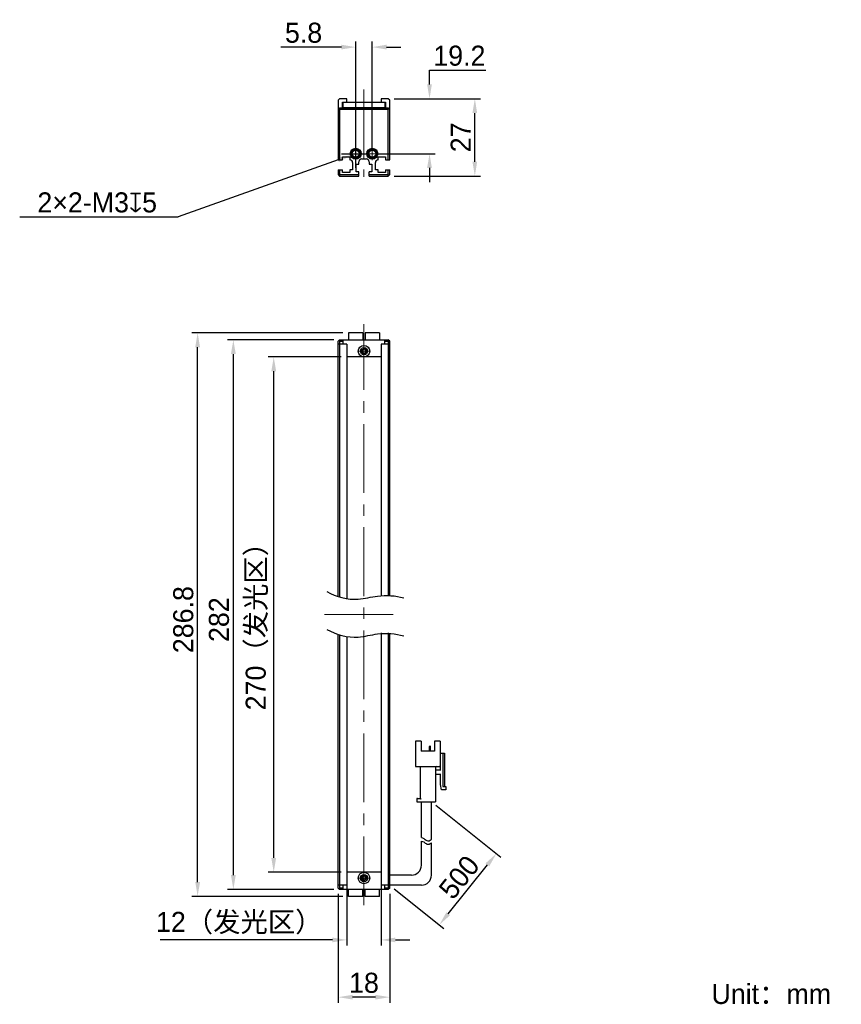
# Model space of a CAD drawing. Header units: millimetres. Extents: x 69 to 212, y 65 to 237.
import ezdxf

# ---------------------------------------------------------------- set-up
doc = ezdxf.new("R2010")
doc.units = ezdxf.units.MM
doc.header["$PDSIZE"] = -5
doc.linetypes.add('点画线', pattern=[18, 12, -2, 2, -2])
for name, color, linetype, lineweight in [('中心线层', 1, '点画线', 18), ('标注', 3, 'Continuous', 25), ('粗实线', 7, 'Continuous', 30), ('粗实线层', 7, 'Continuous', 35)]:
    doc.layers.add(name, color=color, linetype=linetype, lineweight=lineweight)
doc.styles.add('标准', font='txt', dxfattribs={"width": 0.667})
doc.dimstyles.new('CST Standard', dxfattribs={"dimtxt": 3.5, "dimasz": 2.5, "dimexe": 1, "dimexo": 1, "dimgap": 0.6, "dimtad": 1, "dimtoh": 1, "dimdsep": 46, "dimtxsty": 'Standard', "dimcen": -2.5, "dimdle": 5, "dimadec": 0, "dimazin": 2, "dimtfac": 1, "dimtofl": 0, "dimtmove": 0, "dimatfit": 0, "dimfxl": 1, "dimtolj": 1, "dimarcsym": 0})

# ---------------------------------------------------------------- blocks, each defined once
blk = doc.blocks.new('*X1')
at = {"layer": 'Defpoints', "color": 0}
for p in [(133.37, 223.21), (140.57, 223.21), (130.57, 213.61)]:
    blk.add_point(p, dxfattribs=at)
at = {"layer": '标注', "color": 9, "linetype": 'Continuous', "lineweight": -2, "ltscale": 3}
for p, q in [((140.57, 228.21), (150.38, 228.21)), ((140.57, 225.71), (140.57, 228.21)), ((140.57, 211.11), (140.57, 208.61))]:
    blk.add_line(p, q, dxfattribs=at)
at = {"layer": '标注', "color": 0, "linetype": 'Continuous', "lineweight": -2, "ltscale": 3}
for p, q in [((134.37, 223.21), (141.57, 223.21)), ((131.57, 213.61), (141.57, 213.61))]:
    blk.add_line(p, q, dxfattribs=at)
at = {"layer": '标注', "color": 9}
for points in [[(140.15, 225.71), (140.98, 225.71), (140.57, 223.21)], [(140.98, 211.11), (140.15, 211.11), (140.57, 213.61)]]:
    blk.add_solid(points, dxfattribs=at)
at = {"layer": '标注', "color": 7, "insert": (145.78, 230.7), "char_height": 3.5, "attachment_point": 5}
blk.add_mtext('\\A1;\\A1;{\\fFZLanTingHei-R-GBK|b0|i0|c134|p2;19.2}', dxfattribs=at)
blk = doc.blocks.new('*X2')
at = {"layer": 'Defpoints', "color": 0}
for p in [(130.57, 232.22), (127.67, 213.61), (130.57, 213.61)]:
    blk.add_point(p, dxfattribs=at)
at = {"layer": '标注', "color": 9, "linetype": 'Continuous', "lineweight": -2, "ltscale": 3}
for p, q in [((125.17, 232.22), (114.58, 232.22)), ((133.07, 232.22), (135.57, 232.22))]:
    blk.add_line(p, q, dxfattribs=at)
at = {"layer": '标注', "color": 0, "linetype": 'Continuous', "lineweight": -2, "ltscale": 3}
for p, q in [((127.67, 214.61), (127.67, 233.22)), ((130.57, 214.61), (130.57, 233.22))]:
    blk.add_line(p, q, dxfattribs=at)
at = {"layer": '标注', "color": 9}
for points in [[(125.17, 231.81), (125.17, 232.64), (127.67, 232.22)], [(133.07, 232.64), (133.07, 231.81), (130.57, 232.22)]]:
    blk.add_solid(points, dxfattribs=at)
at = {"layer": '标注', "color": 7, "insert": (118.57, 234.71), "char_height": 3.5, "attachment_point": 5}
blk.add_mtext('\\A1;\\A1;{\\fFZLanTingHei-R-GBK|b0|i0|c134|p2;5.8}', dxfattribs=at)
blk = doc.blocks.new('*X3')
at = {"layer": 'Defpoints', "color": 0}
for p in [(113.36, 178.12), (126.12, 178.12), (126.12, 88.12)]:
    blk.add_point(p, dxfattribs=at)
at = {"layer": '标注', "color": 0, "linetype": 'Continuous', "lineweight": -2, "ltscale": 3}
for p, q in [((125.12, 178.12), (112.36, 178.12)), ((125.12, 88.12), (112.36, 88.12))]:
    blk.add_line(p, q, dxfattribs=at)
at = {"layer": '标注', "color": 9, "linetype": 'Continuous', "lineweight": -2, "ltscale": 3}
blk.add_line((113.36, 90.62), (113.36, 175.62), dxfattribs=at)
at = {"layer": '标注', "color": 9}
for points in [[(113.78, 175.62), (112.94, 175.62), (113.36, 178.12)], [(112.94, 90.62), (113.78, 90.62), (113.36, 88.12)]]:
    blk.add_solid(points, dxfattribs=at)
at = {"layer": '标注', "color": 7, "insert": (110.44, 132.24), "char_height": 3.5, "attachment_point": 5, "rotation": 90}
blk.add_mtext('\\A1;{\\fFZLanTingHei-R-GBK|b0|i0|c134|p2;270（发光区）}', dxfattribs=at)
blk = doc.blocks.new('*X4')
at = {"layer": 'Defpoints', "color": 0}
for p in [(106.31, 181.12), (124.87, 181.12), (124.87, 85.12)]:
    blk.add_point(p, dxfattribs=at)
at = {"layer": '标注', "color": 0, "linetype": 'Continuous', "lineweight": -2, "ltscale": 3}
for p, q in [((123.87, 181.12), (105.31, 181.12)), ((123.87, 85.12), (105.31, 85.12))]:
    blk.add_line(p, q, dxfattribs=at)
at = {"layer": '标注', "color": 9, "linetype": 'Continuous', "lineweight": -2, "ltscale": 3}
blk.add_line((106.31, 87.62), (106.31, 178.62), dxfattribs=at)
at = {"layer": '标注', "color": 9}
for points in [[(106.73, 178.62), (105.89, 178.62), (106.31, 181.12)], [(105.89, 87.62), (106.73, 87.62), (106.31, 85.12)]]:
    blk.add_solid(points, dxfattribs=at)
at = {"layer": '标注', "color": 7, "insert": (103.81, 132.24), "char_height": 3.5, "attachment_point": 5, "rotation": 90}
blk.add_mtext('\\A1;{\\fFZLanTingHei-R-GBK|b0|i0|c134|p2;282}', dxfattribs=at)
blk = doc.blocks.new('*X5')
at = {"layer": 'Defpoints', "color": 0}
for p in [(126.12, 88.12), (132.12, 88.12), (126.12, 76.31)]:
    blk.add_point(p, dxfattribs=at)
at = {"layer": '标注', "color": 0, "linetype": 'Continuous', "lineweight": -2, "ltscale": 3}
for p, q in [((126.12, 87.12), (126.12, 75.31)), ((132.12, 87.12), (132.12, 75.31))]:
    blk.add_line(p, q, dxfattribs=at)
at = {"layer": '标注', "color": 9, "linetype": 'Continuous', "lineweight": -2, "ltscale": 3}
for p, q in [((123.62, 76.31), (93.55, 76.31)), ((134.62, 76.31), (137.12, 76.31))]:
    blk.add_line(p, q, dxfattribs=at)
at = {"layer": '标注', "color": 9}
for points in [[(123.62, 75.89), (123.62, 76.72), (126.12, 76.31)], [(134.62, 76.72), (134.62, 75.89), (132.12, 76.31)]]:
    blk.add_solid(points, dxfattribs=at)
at = {"layer": '标注', "color": 7, "insert": (107.34, 79.23), "char_height": 3.5, "attachment_point": 5}
blk.add_mtext('\\A1;\\A1;{\\fFZLanTingHei-R-GBK|b0|i0|c134|p2;12（发光区）}', dxfattribs=at)
blk = doc.blocks.new('*X6')
at = {"layer": 'Defpoints', "color": 0}
for p in [(124.62, 85.37), (133.62, 85.37), (124.62, 66.31)]:
    blk.add_point(p, dxfattribs=at)
at = {"layer": '标注', "color": 0, "linetype": 'Continuous', "lineweight": -2, "ltscale": 3}
for p, q in [((124.62, 84.37), (124.62, 65.31)), ((133.62, 84.37), (133.62, 65.31))]:
    blk.add_line(p, q, dxfattribs=at)
at = {"layer": '标注', "color": 9, "linetype": 'Continuous', "lineweight": -2, "ltscale": 3}
blk.add_line((131.12, 66.31), (127.12, 66.31), dxfattribs=at)
at = {"layer": '标注', "color": 9}
for points in [[(127.12, 66.73), (127.12, 65.9), (124.62, 66.31)], [(131.12, 65.9), (131.12, 66.73), (133.62, 66.31)]]:
    blk.add_solid(points, dxfattribs=at)
at = {"layer": '标注', "color": 7, "insert": (129.12, 68.8), "char_height": 3.5, "attachment_point": 5}
blk.add_mtext('\\A1;\\A1;{\\fFZLanTingHei-R-GBK|b0|i0|c134|p2;18}', dxfattribs=at)
blk = doc.blocks.new('*X7')
at = {"layer": 'Defpoints', "color": 0}
for p in [(100.07, 182.32), (126.42, 182.32), (126.42, 83.92)]:
    blk.add_point(p, dxfattribs=at)
at = {"layer": '标注', "color": 0, "linetype": 'Continuous', "lineweight": -2, "ltscale": 3}
for p, q in [((125.42, 182.32), (99.07, 182.32)), ((125.42, 83.92), (99.07, 83.92))]:
    blk.add_line(p, q, dxfattribs=at)
at = {"layer": '标注', "color": 9, "linetype": 'Continuous', "lineweight": -2, "ltscale": 3}
blk.add_line((100.07, 86.42), (100.07, 179.82), dxfattribs=at)
at = {"layer": '标注', "color": 9}
for points in [[(100.49, 179.82), (99.66, 179.82), (100.07, 182.32)], [(99.66, 86.42), (100.49, 86.42), (100.07, 83.92)]]:
    blk.add_solid(points, dxfattribs=at)
at = {"layer": '标注', "color": 7, "insert": (97.58, 132.24), "char_height": 3.5, "attachment_point": 5, "rotation": 90}
blk.add_mtext('\\A1;{\\fFZLanTingHei-R-GBK|b0|i0|c134|p2;286.8}', dxfattribs=at)
blk = doc.blocks.new('*X8')
at = {"layer": 'Defpoints', "color": 0}
for p in [(126.97, 213.36), (128.38, 213.86)]:
    blk.add_point(p, dxfattribs=at)
at = {"layer": '标注', "color": 0, "linetype": 'Continuous', "ltscale": 3}
for p, q in [((127.67, 211.11), (127.67, 216.11)), ((125.17, 213.61), (130.17, 213.61))]:
    blk.add_line(p, q, dxfattribs=at)
at = {"layer": '标注', "color": 9, "linetype": 'Continuous', "lineweight": -2, "ltscale": 3}
for p in [(124.61, 212.52), (69, 202.59)]:
    blk.add_line(p, (96.66, 202.59), dxfattribs=at)
at = {"layer": '标注', "color": 9}
blk.add_solid([(124.75, 212.13), (124.47, 212.91), (126.97, 213.36)], dxfattribs=at)
at = {"layer": '标注', "color": 7, "insert": (82.53, 205.08), "char_height": 3.5, "attachment_point": 5}
blk.add_mtext('\\A1;\\A1;{\\fFZLanTingHei-R-GBK|b0|i0|c134|p2;2×2-M3\\fGDT|b1|i0|c0|p2;x\\fFZLanTingHei-R-GBK|b0|i0|c134|p2;5\\P}', dxfattribs=at)
blk = doc.blocks.new('*X9')
at = {"layer": 'Defpoints', "color": 0}
for p in [(140.9, 100.45), (152.24, 91.38), (133.62, 85.87)]:
    blk.add_point(p, dxfattribs=at)
at = {"layer": '标注', "color": 0, "linetype": 'Continuous', "lineweight": -2, "ltscale": 3}
for p, q in [((141.68, 99.82), (153.02, 90.76)), ((134.4, 85.24), (143.06, 78.31))]:
    blk.add_line(p, q, dxfattribs=at)
at = {"layer": '标注', "color": 9, "linetype": 'Continuous', "lineweight": -2, "ltscale": 3}
blk.add_line((143.84, 80.89), (150.68, 89.43), dxfattribs=at)
at = {"layer": '标注', "color": 9}
for points in [[(151, 89.17), (150.35, 89.69), (152.24, 91.38)], [(143.52, 81.15), (144.17, 80.63), (142.28, 78.94)]]:
    blk.add_solid(points, dxfattribs=at)
at = {"layer": '标注', "color": 7, "insert": (145.75, 87.26), "char_height": 3.5, "attachment_point": 5, "rotation": 51.3402}
blk.add_mtext('\\A1;{\\fFZLanTingHei-R-GBK|b0|i0|c134|p2;500}', dxfattribs=at)
blk = doc.blocks.new('*X10')
at = {"layer": 'Defpoints', "color": 0}
for p in [(133.37, 223.21), (148.48, 223.21), (133.37, 209.71)]:
    blk.add_point(p, dxfattribs=at)
at = {"layer": '标注', "color": 0, "linetype": 'Continuous', "lineweight": -2, "ltscale": 3}
for p, q in [((134.37, 223.21), (149.48, 223.21)), ((134.37, 209.71), (149.48, 209.71))]:
    blk.add_line(p, q, dxfattribs=at)
at = {"layer": '标注', "color": 9, "linetype": 'Continuous', "lineweight": -2, "ltscale": 3}
blk.add_line((148.48, 212.21), (148.48, 220.71), dxfattribs=at)
at = {"layer": '标注', "color": 9}
for points in [[(148.89, 220.71), (148.06, 220.71), (148.48, 223.21)], [(148.06, 212.21), (148.89, 212.21), (148.48, 209.71)]]:
    blk.add_solid(points, dxfattribs=at)
at = {"layer": '标注', "color": 7, "insert": (146.01, 216.46), "char_height": 3.5, "attachment_point": 5, "rotation": 90}
blk.add_mtext('\\A1;\\A1;{\\fFZLanTingHei-R-GBK|b0|i0|c134|p2;27}', dxfattribs=at)

msp = doc.modelspace()

# ---------------------------------------------------------------- linework, layer by layer
at = {"layer": '中心线层', "color": 0}
for p, q in [((129.1238, 224.8272), (129.1238, 209.5576)), ((128.815, 213.6076), (126.5325, 213.6076)), ((128.815, 213.6076), (126.9488, 213.6076)), ((127.6738, 212.4664), (127.6738, 214.7489)), ((131.715, 213.6076), (129.4325, 213.6076)), ((131.715, 213.6076), (129.8488, 213.6076)), ((130.5738, 212.4664), (130.5738, 214.7489)), ((129.1238, 82.3657), (129.1238, 183.8657)), ((130.265, 179.1157), (127.9825, 179.1157)), ((129.1238, 180.257), (129.1238, 178.3907)), ((129.1238, 180.257), (129.1238, 177.9744)), ((122.2294, 133.1157), (136.0181, 133.1157)), ((129.1238, 88.257), (129.1238, 86.3907)), ((129.1238, 88.257), (129.1238, 85.9744)), ((130.265, 87.1157), (127.9825, 87.1157))]:
    msp.add_line(p, q, dxfattribs=at)
at = {"layer": '粗实线', "color": 0, "ltscale": 3}
for p, q in [((124.8738, 223.2076), (124.6238, 222.9576)), ((124.6238, 222.9576), (124.6238, 212.5576)), ((126.1238, 223.2076), (124.8738, 223.2076)), ((125.3738, 221.5563), (125.3738, 222.6076)), ((125.3738, 222.6076), (132.8738, 222.6076)), ((125.4738, 221.6069), (125.4738, 222.6076)), ((126.1238, 222.6076), (126.1238, 223.2076)), ((132.1238, 223.2076), (132.1238, 222.6076)), ((133.3738, 223.2076), (132.1238, 223.2076)), ((132.7738, 222.6076), (132.7738, 221.6063)), ((132.8738, 222.6076), (132.8738, 221.5563)), ((133.6238, 222.9576), (133.3738, 223.2076)), ((133.6238, 212.5576), (133.6238, 222.9576)), ((124.8738, 221.5569), (124.6238, 221.3069)), ((124.7488, 221.4319), (124.8738, 221.3069)), ((133.3738, 221.5563), (124.8738, 221.5569)), ((124.8738, 221.3069), (124.8738, 212.5576)), ((133.3738, 221.3063), (124.8738, 221.3069)), ((132.7738, 221.6063), (125.4738, 221.6069)), ((133.6238, 221.3063), (133.3738, 221.5563)), ((133.4988, 221.4313), (133.3738, 221.3063)), ((133.3738, 212.5576), (133.3738, 221.3063)), ((124.6238, 212.5576), (125.3738, 212.5576)), ((125.3738, 212.5576), (125.3738, 213.0576)), ((125.3738, 213.0576), (126.6738, 213.0576)), ((126.6738, 213.0576), (126.6738, 212.5576)), ((127.1238, 212.0601), (127.1238, 210.8076)), ((127.7488, 211.7576), (128.2488, 211.7576)), ((127.7488, 210.4576), (127.7488, 211.7576)), ((128.2488, 211.7576), (128.2488, 212.2076)), ((128.7488, 212.7076), (129.4988, 212.7076)), ((129.9988, 212.2076), (129.9988, 211.7576)), ((129.9988, 211.7576), (130.4988, 211.7576)), ((130.4988, 211.7576), (130.4988, 210.4576)), ((131.1238, 210.8076), (131.1238, 212.0601)), ((131.5738, 213.0576), (132.8738, 213.0576)), ((131.5738, 212.5576), (131.5738, 213.0576)), ((132.8738, 213.0576), (132.8738, 212.5576)), ((132.8738, 212.5576), (133.6238, 212.5576)), ((124.6238, 210.8076), (125.3738, 210.8076)), ((124.6238, 210.8076), (124.6238, 209.9576)), ((124.6238, 209.9576), (124.8738, 210.0612)), ((124.6238, 209.9576), (124.8738, 209.7076)), ((124.8738, 210.8076), (124.8738, 210.0612)), ((124.8738, 210.0612), (124.9773, 209.9576)), ((124.8738, 209.7076), (124.9773, 209.9576)), ((124.9773, 209.9576), (128.2488, 209.9576)), ((125.3738, 210.3076), (125.3738, 210.8076)), ((126.6738, 210.3076), (125.3738, 210.3076)), ((127.1238, 210.8076), (126.6738, 210.8076)), ((126.6738, 210.8076), (126.6738, 210.3076)), ((128.2488, 210.4576), (127.7488, 210.4576)), ((128.2488, 209.7076), (128.2488, 210.4576)), ((130.4988, 210.4576), (129.9988, 210.4576)), ((129.9988, 209.7076), (129.9988, 210.4576)), ((129.9988, 209.9576), (133.2702, 209.9576)), ((131.5738, 210.8076), (131.1238, 210.8076)), ((131.5738, 210.3076), (131.5738, 210.8076)), ((132.8738, 210.3076), (131.5738, 210.3076)), ((132.8738, 210.8076), (133.6238, 210.8076)), ((132.8738, 210.8076), (132.8738, 210.3076)), ((133.2702, 209.9576), (133.3738, 210.0612)), ((133.3738, 209.7076), (133.2702, 209.9576)), ((133.3738, 210.0612), (133.3738, 210.8076)), ((133.6238, 209.9576), (133.3738, 210.0612)), ((133.3738, 209.7076), (133.6238, 209.9576)), ((133.6238, 209.9576), (133.6238, 210.8076)), ((124.8738, 209.7076), (128.2488, 209.7076)), ((129.9988, 209.7076), (133.3738, 209.7076)), ((126.4238, 182.3157), (126.4238, 181.1157)), ((128.9238, 182.3157), (126.4238, 182.3157)), ((128.9238, 182.3157), (128.9238, 181.1157)), ((129.3238, 182.3157), (129.3238, 181.1157)), ((131.8238, 182.3157), (129.3238, 182.3157)), ((131.8238, 182.3157), (131.8238, 181.1157)), ((124.6238, 180.8657), (124.8738, 181.1157)), ((124.6238, 136.2336), (124.6238, 180.8657)), ((124.7487, 180.9907), (124.8737, 180.8657)), ((124.8737, 180.8657), (125.4738, 180.8657)), ((124.8737, 180.8657), (124.8737, 136.1464)), ((124.8738, 181.1157), (133.3738, 181.1157)), ((125.4738, 180.3657), (125.4738, 181.1157)), ((132.7738, 180.3657), (132.7738, 181.1157)), ((132.7738, 180.8657), (133.3738, 180.8657)), ((133.6238, 180.8657), (133.3738, 181.1157)), ((133.3738, 180.8657), (133.4988, 180.9907)), ((133.3738, 180.8657), (133.3738, 136.5284)), ((133.6238, 136.5075), (133.6238, 180.8657)), ((126.1238, 180.3657), (124.6238, 180.3657)), ((126.1238, 180.3657), (126.1238, 135.8172)), ((133.6238, 180.3657), (132.1238, 180.3657)), ((132.1238, 180.3657), (132.1238, 136.5344)), ((132.1238, 178.1157), (126.1238, 178.1157)), ((124.6238, 85.3657), (124.6238, 129.6149)), ((124.8737, 129.5278), (124.8738, 85.3657)), ((126.1238, 129.1985), (126.1238, 85.8657)), ((132.1238, 129.9157), (132.1238, 85.8657)), ((133.3738, 129.9097), (133.3738, 85.3657)), ((133.6238, 85.3657), (133.6238, 129.8889)), ((139.0931, 111.0074), (138.1014, 111.0074)), ((138.1014, 111.0074), (138.1014, 106.6907)), ((139.0931, 111.0074), (139.0931, 109.2574)), ((140.551, 109.2574), (140.551, 110.0624)), ((140.6972, 110.1207), (140.6094, 110.1207)), ((140.7556, 109.2574), (140.7556, 110.0624)), ((142.4181, 111.0074), (141.4264, 111.0074)), ((141.4264, 111.0074), (141.4264, 109.2574)), ((142.4181, 111.0074), (142.4181, 106.6907)), ((141.4264, 109.2574), (139.0931, 109.2574)), ((142.4181, 108.9074), (143.1764, 108.9074)), ((142.4764, 105.874), (142.4764, 108.9074)), ((142.8847, 108.9074), (142.8847, 103.1907)), ((143.1764, 108.9074), (143.1764, 103.074)), ((142.4764, 108.2074), (142.4181, 108.2074)), ((138.2181, 106.574), (142.3014, 106.574)), ((138.9181, 106.4574), (138.9181, 101.0324)), ((141.6014, 106.4574), (141.6014, 100.449)), ((141.7181, 105.9907), (142.4764, 105.9907)), ((142.4764, 105.174), (141.7181, 105.174)), ((142.4764, 103.424), (142.4764, 105.2907)), ((142.6514, 102.4907), (142.4764, 103.424)), ((143.4097, 102.4907), (142.6514, 102.4907)), ((143.0014, 103.074), (143.4097, 103.074)), ((143.4097, 103.074), (143.4097, 102.4907)), ((138.3347, 100.9157), (138.3347, 100.449)), ((138.3347, 100.449), (141.6014, 100.449)), ((138.4514, 101.0324), (138.9181, 101.0324)), ((139.1514, 94.1717), (139.1514, 100.449)), ((140.9014, 93.8526), (140.9014, 100.449)), ((139.1514, 89.3657), (139.1514, 93.5732)), ((140.9014, 87.6157), (140.9014, 93.254)), ((132.1238, 88.1157), (126.1238, 88.1157)), ((137.4014, 87.6157), (133.6238, 87.6157)), ((126.1238, 85.8657), (124.6238, 85.8657)), ((124.8738, 85.1157), (124.6238, 85.3657)), ((124.8738, 85.3657), (124.7488, 85.2407)), ((125.4738, 85.3657), (124.8738, 85.3657)), ((133.3738, 85.1157), (124.8738, 85.1157)), ((125.4738, 85.1157), (125.4738, 85.8657)), ((126.4238, 83.9157), (126.4238, 85.1157)), ((128.9238, 83.9157), (128.9238, 85.1157)), ((129.3238, 83.9157), (129.3238, 85.1157)), ((131.8238, 83.9157), (131.8238, 85.1157)), ((133.6238, 85.8657), (132.1238, 85.8657)), ((132.7738, 85.1157), (132.7738, 85.8657)), ((133.3738, 85.3657), (132.7738, 85.3657)), ((133.6238, 85.3657), (133.3738, 85.1157)), ((133.4988, 85.2407), (133.3738, 85.3657)), ((139.1514, 85.8657), (133.6238, 85.8657)), ((128.9238, 83.9157), (126.4238, 83.9157)), ((131.8238, 83.9157), (129.3238, 83.9157))]:
    msp.add_line(p, q, dxfattribs=at)
for centre, radius in [((127.6738, 213.6076), 0.95), ((127.6738, 213.6076), 0.8), ((127.6738, 213.6076), 0.625), ((130.5738, 213.6076), 0.95), ((130.5738, 213.6076), 0.8), ((130.5738, 213.6076), 0.625), ((129.124, 179.1157), 1), ((129.1237, 179.1157), 0.625), ((129.1238, 179.1157), 0.4), ((129.1236, 87.1157), 1), ((129.1238, 87.1157), 0.625), ((129.1238, 87.1157), 0.4)]:
    msp.add_circle(centre, radius, dxfattribs=at)
for centre, radius, start, end in [((127.6738, 213.6076), 0.75, 255, 195), ((130.5738, 213.6076), 0.75, 255, 195), ((126.6238, 212.0601), 0.5, 0, 84.26083), ((128.7488, 212.2076), 0.5, 90, 180), ((129.4988, 212.2076), 0.5, 0, 90), ((131.6238, 212.0601), 0.5, 95.73917, 180), ((129.1238, 179.1157), 0.5, 165, 105), ((129.124, 179.1157), 0.3667, 25.932154, 154.217671), ((129.124, 179.1157), 0.3667, 205.782329, 334.067846), ((140.6094, 110.0624), 0.0583, 90, 180), ((140.6972, 110.0624), 0.0583, 0, 90), ((138.2181, 106.6907), 0.1167, 180, 270), ((142.3014, 106.6907), 0.1167, 270, 0), ((138.8014, 106.4574), 0.1167, 0, 90), ((141.7181, 106.4574), 0.1167, 90, 180), ((141.7181, 106.1074), 0.1167, 180, 270), ((141.7181, 105.0574), 0.1167, 90, 180), ((143.0014, 103.1907), 0.1167, 180, 270), ((138.4514, 100.9157), 0.1167, 90, 180), ((137.4014, 89.3657), 1.75, 270, 360), ((129.1238, 87.1157), 0.5, 345, 285), ((129.1236, 87.1157), 0.3667, 25.782329, 154.067846), ((129.1236, 87.1157), 0.3667, 205.932154, 334.217671), ((139.1514, 87.6157), 1.75, 270, 0)]:
    msp.add_arc(centre, radius, start, end, dxfattribs=at)
for points, knots in [([(128.7937, 179.2752), (128.7819, 179.2506), (128.7658, 179.1977), (128.7609, 179.143), (128.7609, 179.1157)], [0, 0, 0, 0, 498.57994539, 997.63750813, 997.63750813, 997.63750813, 997.63750813]), ([(128.7609, 179.1157), (128.7609, 179.0884), (128.7658, 179.0337), (128.7819, 178.9808), (128.7937, 178.9562)], [0, 0, 0, 0, 498.67822114, 996.88633201, 996.88633201, 996.88633201, 996.88633201]), ([(129.487, 179.1157), (129.487, 179.1432), (129.482, 179.1982), (129.4657, 179.2514), (129.4537, 179.276)], [0, 0, 0, 0, 499.66441485, 998.84727605, 998.84727605, 998.84727605, 998.84727605]), ([(129.4537, 178.9553), (129.4657, 178.98), (129.482, 179.0332), (129.487, 179.0882), (129.487, 179.1157)], [0, 0, 0, 0, 498.80316592, 998.09500694, 998.09500694, 998.09500694, 998.09500694]), ([(122.6373, 137.1593), (124.2693, 136.2319), (127.4284, 135.3538), (131.84, 136.6585), (134.6038, 136.4361), (136.0881, 136.0384)], [0, 0, 0, 0, 459.2439412, 738.89361614, 1114.85956223, 1114.85956223, 1114.85956223, 1114.85956223]), ([(122.6373, 130.5406), (124.2693, 129.6133), (127.4284, 128.7351), (131.84, 130.0398), (134.6038, 129.8175), (136.0881, 129.4197)], [0, 0, 0, 0, 448.21752796, 721.15283477, 1088.09186615, 1088.09186615, 1088.09186615, 1088.09186615]), ([(138.9181, 101.0324), (138.9196, 101.0308), (138.9251, 101.0254), (138.936, 101.0144), (138.9518, 100.9986), (138.9707, 100.9797), (138.9914, 100.959), (139.013, 100.9375), (139.0275, 100.9229), (139.0347, 100.9157)], [0, 0, 0, 0, 90.76976072, 321.62424699, 642.56925189, 1021.10607557, 1434.54771809, 1863.85993659, 2290.144911, 2290.144911, 2290.144911, 2290.144911]), ([(139.1514, 94.1717), (139.2906, 94.1503), (139.6108, 94.0341), (140.1617, 93.4775), (140.622, 93.6532), (140.9014, 93.8526)], [0, 0, 0, 0, 248.74392678, 586.04017948, 1080.87934365, 1080.87934365, 1080.87934365, 1080.87934365]), ([(139.1514, 93.5732), (139.2906, 93.5518), (139.6108, 93.4355), (140.1617, 92.8789), (140.622, 93.0547), (140.9014, 93.254)], [0, 0, 0, 0, 248.53941863, 585.55835871, 1079.99068424, 1079.99068424, 1079.99068424, 1079.99068424]), ([(128.7938, 87.276), (128.7818, 87.2514), (128.7655, 87.1982), (128.7606, 87.1432), (128.7606, 87.1157)], [0, 0, 0, 0, 354.38211757, 709.11142161, 709.11142161, 709.11142161, 709.11142161]), ([(128.7606, 87.1157), (128.7606, 87.0882), (128.7655, 87.0332), (128.7818, 86.98), (128.7938, 86.9553)], [0, 0, 0, 0, 354.61291814, 708.88407659, 708.88407659, 708.88407659, 708.88407659]), ([(129.4867, 87.1157), (129.4867, 87.143), (129.4817, 87.1977), (129.4657, 87.2506), (129.4538, 87.2752)], [0, 0, 0, 0, 356.4391986, 712.54237747, 712.54237747, 712.54237747, 712.54237747]), ([(129.4538, 86.9562), (129.4657, 86.9808), (129.4817, 87.0337), (129.4867, 87.0884), (129.4867, 87.1157)], [0, 0, 0, 0, 355.98985502, 712.32073245, 712.32073245, 712.32073245, 712.32073245])]:
    msp.add_open_spline(points, degree=3, knots=knots, dxfattribs=at)

# ---------------------------------------------------------------- texts
at = {"layer": '粗实线层', "color": 0, "insert": (189.7992, 68.6277), "char_height": 3.5, "width": 42.992139, "attachment_point": 1, "style": '标准'}
msp.add_mtext('{\\W1;\\fFZLanTingHei-R-GBK|b0|i0|c134|p2;Unit：mm}', dxfattribs=at)

# ---------------------------------------------------------------- dimensions: what is measured, and where the dimension line sits
at = {"layer": '标注', "color": 0, "ltscale": 3}
for base, p1, p2, angle, text, override, picture, middle in [((130.5738, 232.2237), (127.6738, 213.6076), (130.5738, 213.6076), 0, '\\A1;{\\fFZLanTingHei-R-GBK|b0|i0|c134|p2;<>}', {"dimlfac": 2, "dimtxsty": 'Standard', "dimsah": 1, "dimclrd": 9, "dimclrt": 7, "dimtzin": 8}, '*X2', (118.5738, 232.2237)), ((100.0718, 182.3157), (126.4238, 83.9157), (126.4238, 182.3157), 90, '{\\fFZLanTingHei-R-GBK|b0|i0|c134|p2;286.8}', {"dimlfac": 2, "dimtxsty": 'Standard', "dimsah": 1, "dimclrd": 9, "dimclrt": 7}, '*X7', (100.0718, 132.2432)), ((106.3103, 181.1157), (124.8738, 85.1157), (124.8738, 181.1157), 90, '{\\fFZLanTingHei-R-GBK|b0|i0|c134|p2;282}', {"dimlfac": 2, "dimtxsty": 'Standard', "dimsah": 1, "dimclrd": 9, "dimclrt": 7}, '*X4', (106.3103, 132.2432)), ((113.3594, 178.1157), (126.1238, 88.1157), (126.1238, 178.1157), 90, '{\\fFZLanTingHei-R-GBK|b0|i0|c134|p2;270（发光区）}', {"dimlfac": 2, "dimtxsty": 'Standard', "dimsah": 1, "dimclrd": 9, "dimclrt": 7}, '*X3', (113.3594, 132.2432)), ((152.237, 91.3805), (133.6238, 85.8657), (140.9014, 100.449), 51.340192, '{\\fFZLanTingHei-R-GBK|b0|i0|c134|p2;500}', {"dimlfac": 2, "dimtxsty": 'Standard', "dimsah": 1, "dimclrd": 9, "dimclrt": 7, "dimtzin": 0}, '*X9', (147.6939, 85.7017))]:
    dim = msp.add_linear_dim(base=base, p1=p1, p2=p2, angle=angle, text=text, dimstyle='CST Standard', override=override, dxfattribs=at)
    dim.commit()
    dim.dimension.update_dxf_attribs({"geometry": picture, "text_midpoint": middle, "dimtype": 160})
for base, p1, picture, middle in [((140.5665, 223.2076), (130.5738, 213.6076), '*X1', (145.7752, 230.7042)), ((148.4776, 223.2076), (133.3738, 209.7076), '*X10', (146.0085, 216.4576))]:
    dim = msp.add_linear_dim(base=base, p1=p1, p2=(133.3738, 223.2076), angle=90, text='\\A1;{\\fFZLanTingHei-R-GBK|b0|i0|c134|p2;<>}', dimstyle='CST Standard', override={"dimlfac": 2, "dimtxsty": 'Standard', "dimsah": 1, "dimclrd": 9, "dimclrt": 7, "dimtzin": 8}, dxfattribs=at)
    dim.commit()
    dim.dimension.update_dxf_attribs({"geometry": picture, "text_midpoint": middle})
dim = msp.add_diameter_dim_2p(p1=(128.3805, 213.8588), p2=(126.9671, 213.3565), text='\\A1;{\\fFZLanTingHei-R-GBK|b0|i0|c134|p2;2×2-M3\\fGDT|b1|i0|c0|p2;x\\fFZLanTingHei-R-GBK|b0|i0|c134|p2;5\\P}', dimstyle='CST Standard', override={"dimlfac": 2, "dimpost": '2×2-M<>{\\fcxgdtshp;b}5\\X(此处端板螺丝可根据需要拆装)', "dimtxsty": 'Standard', "dimsah": 1, "dimclrd": 9, "dimclrt": 7, "dimtzin": 8}, dxfattribs=at)
dim.commit()
dim.dimension.update_dxf_attribs({"geometry": '*X8', "text_midpoint": (82.5256, 202.5854), "dimtype": 163})
dim = msp.add_linear_dim(base=(126.1238, 76.3077), p1=(132.1238, 88.1157), p2=(126.1238, 88.1157), text='\\A1;{\\fFZLanTingHei-R-GBK|b0|i0|c134|p2;<>}', dimstyle='CST Standard', override={"dimlfac": 2, "dimpost": '（发光区）', "dimtxsty": 'Standard', "dimsah": 1, "dimclrd": 9, "dimclrt": 7, "dimtzin": 8}, dxfattribs=at)
dim.commit()
dim.dimension.update_dxf_attribs({"geometry": '*X5', "text_midpoint": (107.3392, 76.3077), "dimtype": 160})
dim = msp.add_linear_dim(base=(124.6238, 66.3147), p1=(133.6238, 85.3657), p2=(124.6238, 85.3657), text='\\A1;{\\fFZLanTingHei-R-GBK|b0|i0|c134|p2;<>}', dimstyle='CST Standard', override={"dimlfac": 2, "dimtxsty": 'Standard', "dimsah": 1, "dimclrd": 9, "dimclrt": 7, "dimtzin": 8}, dxfattribs=at)
dim.commit()
dim.dimension.update_dxf_attribs({"geometry": '*X6', "text_midpoint": (129.1238, 68.8022)})

doc.saveas('drawing.dxf')
